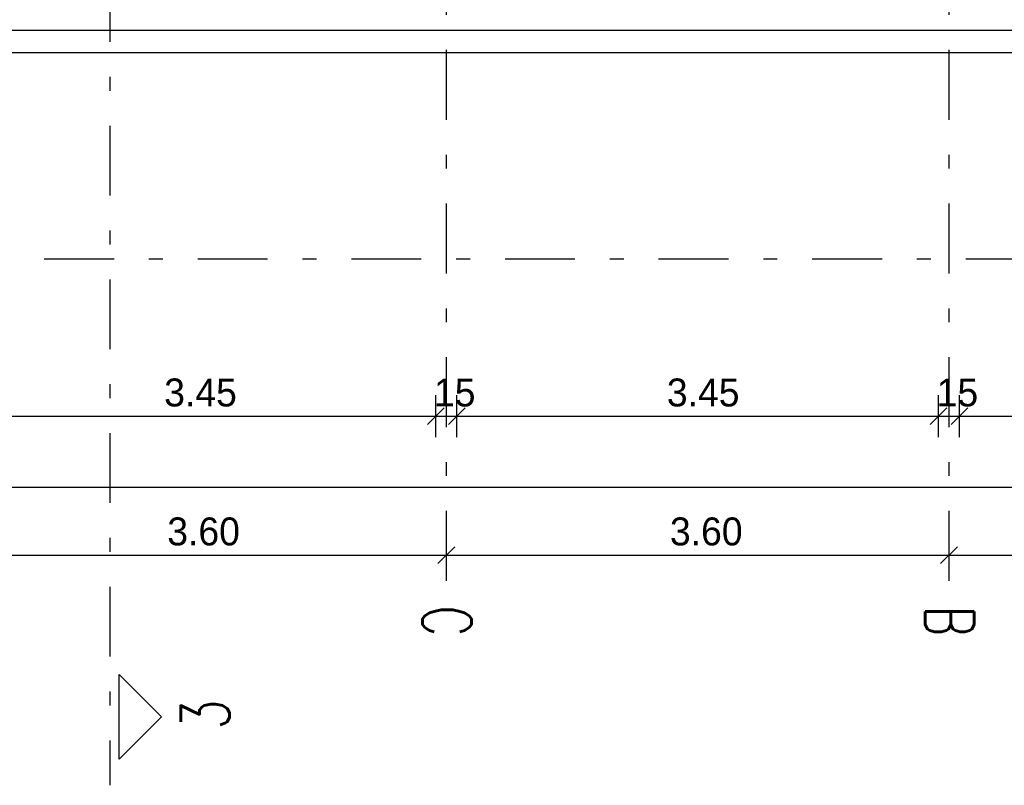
# Model space of a CAD drawing. Extents: x -1702.1 to -1638.5, y 1185.1 to 1220.8.
# Tile 35 of 50: x -1653.6 to -1646.6, y 1185.1 to 1190.6. Entities that reach past the tile are written whole.
import ezdxf

# ---------------------------------------------------------------- set-up
doc = ezdxf.new("R2010")
doc.units = 0
doc.header["$MEASUREMENT"] = 0
doc.linetypes.add('DASHDOT', pattern=[1, 0.5, -0.25, 0, -0.25])
for name, color, linetype in [('22', 140, 'CONTINUOUS'), ('30', 132, 'CONTINUOUS'), ('40', 52, 'CONTINUOUS'), ('49', 1, 'CONTINUOUS'), ('55', 7, 'CONTINUOUS'), ('8', 1, 'CONTINUOUS')]:
    doc.layers.add(name, color=color, linetype=linetype)
doc.styles.add('ROMANS', font='ROMANS', dxfattribs={"height": 0.2})
doc.styles.get("Standard").update_dxf_attribs({"font": 'txt', "height": 0.2})

msp = doc.modelspace()

# ---------------------------------------------------------------- linework, layer by layer
at = {"layer": '22', "linetype": 'Continuous'}
msp.add_line((-1664.0516, 1190.54239, 0.0206), (-1644.3016, 1190.54239, 0.0206), dxfattribs=at)
at = {"layer": '30', "linetype": 'Continuous'}
msp.add_line((-1664.6816, 1190.38239, 0.0206), (-1643.0916, 1190.38239, 0.0206), dxfattribs=at)
at = {"layer": '49', "linetype": 'Continuous'}
for p, q in [((-1652.91969, 1185.93005, 0.1478), (-1652.61669, 1185.62705, 0.1478)), ((-1652.91969, 1185.32406, 0.1478), (-1652.91969, 1185.93005, 0.1478)), ((-1652.61669, 1185.62705, 0.1478), (-1652.91969, 1185.32406, 0.1478))]:
    msp.add_line(p, q, dxfattribs=at)
at = {"layer": '55', "linetype": 'Continuous'}
for p, q in [((-1650.6516, 1187.6291, 0.01222), (-1650.6516, 1187.9291, 0.01222)), ((-1650.5016, 1187.6291, 0.01222), (-1650.5016, 1187.9291, 0.01222)), ((-1647.0516, 1187.6291, 0.01222), (-1647.0516, 1187.9291, 0.01222)), ((-1646.9016, 1187.6291, 0.01222), (-1646.9016, 1187.9291, 0.01222)), ((-1650.5916, 1187.8391, 0.01222), (-1650.7116, 1187.7191, 0.01222)), ((-1650.4416, 1187.8391, 0.01222), (-1650.5616, 1187.7191, 0.01222)), ((-1646.9916, 1187.8391, 0.01222), (-1647.1116, 1187.7191, 0.01222)), ((-1646.8416, 1187.8391, 0.01222), (-1646.9616, 1187.7191, 0.01222)), ((-1694.0016, 1187.7791, 0.01222), (-1643.1516, 1187.7791, 0.01222)), ((-1694.0016, 1187.27116, 0.01222), (-1643.1516, 1187.27116, 0.01222)), ((-1650.5766, 1186.93457), (-1650.5766, 1186.63457)), ((-1646.9766, 1186.93457), (-1646.9766, 1186.63457)), ((-1650.5166, 1186.84457), (-1650.6366, 1186.72457)), ((-1646.9166, 1186.84457), (-1647.0366, 1186.72457)), ((-1693.8766, 1186.78457), (-1643.2766, 1186.78457))]:
    msp.add_line(p, q, dxfattribs=at)
at = {"layer": '8', "linetype": 'DASHDOT'}
for p, q in [((-1650.5766, 1206.90123, 0.0206), (-1650.5766, 1186.5456, 0.0206)), ((-1646.9766, 1206.90123, 0.0206), (-1646.9766, 1186.5456, 0.0206)), ((-1652.98639, 1199.75878, 0.1478), (-1652.98639, 1185.13728, 0.1478)), ((-1641.95595, 1188.90239, 0.0206), (-1699.32107, 1188.90239, 0.0206))]:
    msp.add_line(p, q, dxfattribs=at)

# ---------------------------------------------------------------- texts
at = {"layer": '40', "linetype": 'Continuous'}
for s, p in [('3.45', (-1652.59707, 1187.8491, 0.01222)), ('15', (-1650.66479, 1187.8491, 0.01222)), ('3.45', (-1648.99707, 1187.8491, 0.01222)), ('15', (-1647.06479, 1187.8491, 0.01222)), ('3.60', (-1652.57502, 1186.85457)), ('3.60', (-1648.97502, 1186.85457))]:
    msp.add_text(s, height=0.2, dxfattribs=at).set_placement(p)
at = {"layer": '49', "linetype": 'Continuous', "style": 'ROMANS', "width": 0.699991}
for s, rotation, p in [('C', 270, (-1650.74655, 1186.42402, 0.0206)), ('B', 270, (-1647.14655, 1186.42402, 0.0206)), ('3', 90, (-1652.12843, 1185.53968, 0.1478))]:
    msp.add_text(s, height=0.34999, rotation=rotation, dxfattribs=at).set_placement(p)

doc.saveas('drawing.dxf')
